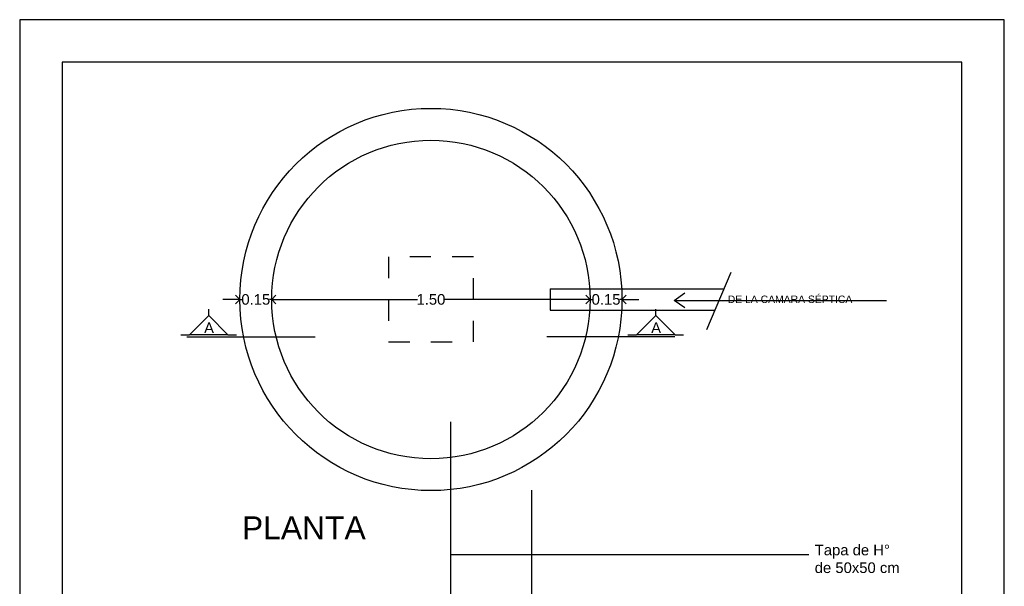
# Model space of a CAD drawing. Header units: millimetres. Extents: x 201 to 840, y 135 to 685.
# Tile 209 of 219: x 430.34 to 434.98, y 318.79 to 321.46. Entities that reach past the tile are written whole.
import ezdxf

# ---------------------------------------------------------------- set-up
doc = ezdxf.new("R2010")
doc.units = ezdxf.units.MM
doc.linetypes.add('HIDDEN', pattern=[0.375, 0.25, -0.125])
for name, color, linetype in [('03', 3, 'Continuous'), ('COTA DETALLE', 1, 'Continuous'), ('LAMINA', 6, 'Continuous'), ('LAYER1', 1, 'Continuous'), ('LINEA DE CORTE', 4, 'Continuous'), ('LLAMADAS', 1, 'Continuous'), ('muro', 6, 'Continuous'), ('TEXTOS VARIOS', 3, 'Continuous')]:
    doc.layers.add(name, color=color, linetype=linetype)
doc.styles.add('ARIAL', font='arial.ttf', dxfattribs={"height": 0.06})
doc.styles.add('huella escalera', font='arial.ttf')
doc.styles.get("Standard").update_dxf_attribs({"font": 'arial.ttf'})
doc.dimstyles.new('05', dxfattribs={"dimscale": 0, "dimtxt": 0.09, "dimasz": 0.05, "dimexe": 0, "dimexo": 0, "dimgap": 0, "dimtad": 0, "dimzin": 0, "dimdsep": 46, "dimtxsty": 'Standard', "dimblk": 'OPEN90', "dimcen": 0.25, "dimclrd": 1, "dimclre": 1, "dimclrt": 3, "dimadec": 0, "dimazin": 0, "dimtfac": 1, "dimtofl": 0, "dimtmove": 2, "dimatfit": 3, "dimldrblk": 'BOXFILLED', "dimfxl": 1, "dimtolj": 1, "dimtzin": 0, "dimarcsym": 0})
doc.dimstyles.new('detalles escalera', dxfattribs={"dimscale": 0, "dimtxt": 0.05, "dimasz": 0.04, "dimexe": 0, "dimexo": 0, "dimgap": 0, "dimtad": 0, "dimzin": 0, "dimdsep": 46, "dimtxsty": 'huella escalera', "dimblk": 'OPEN90', "dimcen": 1, "dimclrd": 1, "dimclre": 1, "dimclrt": 3, "dimadec": 0, "dimazin": 0, "dimtfac": 1, "dimtmove": 2, "dimatfit": 1, "dimldrblk": 'OPEN90', "dimfxl": 1, "dimtolj": 1, "dimtzin": 0, "dimarcsym": 0})

# ---------------------------------------------------------------- blocks, each defined once
blk = doc.blocks.new('_OPEN90')
at = {"color": 0, "linetype": 'ByBlock'}
for p, q in [((0, 0), (-1, 0)), ((-0.5, 0.5), (0, 0)), ((0, 0), (-0.5, -0.5))]:
    blk.add_line(p, q, dxfattribs=at)
blk = doc.blocks.new('*D79')
at = {"layer": 'COTA DETALLE', "color": 1, "lineweight": -2}
for p, q in [((431.341, 320.1396), (431.301, 320.1396)), ((431.381, 320.1396), (431.3908, 320.1396)), ((431.531, 320.1396), (431.5211, 320.1396)), ((431.571, 320.1396), (431.611, 320.1396))]:
    blk.add_line(p, q, dxfattribs=at)
at = {"layer": 'DEFPOINTS', "color": 0}
for p in [(431.381, 320.1396), (431.381, 320.1396), (431.531, 320.1396)]:
    blk.add_point(p, dxfattribs=at)
at = {"layer": 'COTA DETALLE', "color": 1, "lineweight": -2, "xscale": 0.04, "yscale": 0.04, "zscale": 0.04}
blk.add_blockref('_OPEN90', (431.381, 320.1396), dxfattribs=at)
at = {"layer": 'COTA DETALLE', "color": 1, "lineweight": -2, "xscale": 0.04, "yscale": 0.04, "zscale": 0.04, "rotation": 180}
blk.add_blockref('_OPEN90', (431.531, 320.1396), dxfattribs=at)
at = {"layer": 'COTA DETALLE', "color": 3, "insert": (431.456, 320.1396), "char_height": 0.05, "attachment_point": 5, "style": 'huella escalera'}
blk.add_mtext('\\A1;0.15', dxfattribs=at)
blk = doc.blocks.new('*D80')
at = {"layer": 'COTA DETALLE', "color": 1, "lineweight": -2}
for p, q in [((432.991, 320.1396), (432.951, 320.1396)), ((433.031, 320.1396), (433.0408, 320.1396)), ((433.181, 320.1396), (433.1711, 320.1396)), ((433.221, 320.1396), (433.261, 320.1396))]:
    blk.add_line(p, q, dxfattribs=at)
at = {"layer": 'DEFPOINTS', "color": 0}
for p in [(433.031, 320.1396), (433.181, 320.1396), (433.181, 320.1396)]:
    blk.add_point(p, dxfattribs=at)
at = {"layer": 'COTA DETALLE', "color": 1, "lineweight": -2, "xscale": 0.04, "yscale": 0.04, "zscale": 0.04}
blk.add_blockref('_OPEN90', (433.031, 320.1396), dxfattribs=at)
at = {"layer": 'COTA DETALLE', "color": 1, "lineweight": -2, "xscale": 0.04, "yscale": 0.04, "zscale": 0.04, "rotation": 180}
blk.add_blockref('_OPEN90', (433.181, 320.1396), dxfattribs=at)
at = {"layer": 'COTA DETALLE', "color": 3, "insert": (433.106, 320.1396), "char_height": 0.05, "attachment_point": 5, "style": 'huella escalera'}
blk.add_mtext('\\A1;0.15', dxfattribs=at)
blk = doc.blocks.new('*D82')
at = {"layer": 'COTA DETALLE', "color": 1, "lineweight": -2}
for p, q in [((431.571, 320.1396), (432.2185, 320.1396)), ((432.991, 320.1396), (432.3435, 320.1396))]:
    blk.add_line(p, q, dxfattribs=at)
at = {"layer": 'DEFPOINTS', "color": 0}
for p in [(431.531, 320.1396), (433.031, 320.1396), (433.031, 320.1396)]:
    blk.add_point(p, dxfattribs=at)
at = {"layer": 'COTA DETALLE', "color": 1, "lineweight": -2, "xscale": 0.04, "yscale": 0.04, "zscale": 0.04, "rotation": 180}
blk.add_blockref('_OPEN90', (431.531, 320.1396), dxfattribs=at)
at = {"layer": 'COTA DETALLE', "color": 1, "lineweight": -2, "xscale": 0.04, "yscale": 0.04, "zscale": 0.04}
blk.add_blockref('_OPEN90', (433.031, 320.1396), dxfattribs=at)
at = {"layer": 'COTA DETALLE', "color": 3, "insert": (432.281, 320.1396), "char_height": 0.05, "attachment_point": 5, "style": 'huella escalera'}
blk.add_mtext('\\A1;1.50', dxfattribs=at)

msp = doc.modelspace()

# ---------------------------------------------------------------- linework, layer by layer
msp.add_lwpolyline([(434.9821, 314.0332), (434.9821, 321.457), (430.3438, 321.457), (430.3438, 314.0332)], close=True)
at = {"layer": '03', "ltscale": 1.5}
for p, q in [((432.8422, 320.1896), (433.6605, 320.1896)), ((432.8422, 320.1896), (432.8422, 320.0896)), ((432.8422, 320.0896), (433.6179, 320.0896))]:
    msp.add_line(p, q, dxfattribs=at)
at = {"layer": '03', "linetype": 'HIDDEN', "ltscale": 0.4}
msp.add_lwpolyline([(432.081, 319.9396), (432.481, 319.9396), (432.481, 320.3396), (432.081, 320.3396)], close=True, dxfattribs=at)
at = {"layer": 'LAMINA'}
msp.add_lwpolyline([(434.7821, 314.2332), (434.7821, 321.257), (430.5438, 321.257), (430.5438, 314.2332)], close=True, dxfattribs=at)
at = {"layer": 'LAYER1', "ltscale": 1.5}
msp.add_line((433.6933, 320.2666), (433.5785, 319.9971), dxfattribs=at)
at = {"layer": 'LINEA DE CORTE', "color": 1}
for p, q in [((431.2344, 320.0635), (431.2344, 320.0937)), ((431.2344, 320.0635), (431.2344, 320.0937)), ((433.3404, 320.0635), (433.3404, 320.0937)), ((431.1034, 319.9729), (431.1438, 319.9729)), ((431.1034, 319.9729), (431.1438, 319.9729)), ((431.1034, 319.9729), (431.1438, 319.9729)), ((431.1034, 319.9729), (431.1438, 319.9729)), ((431.325, 319.9729), (431.3655, 319.9729)), ((433.2093, 319.9729), (433.2498, 319.9729)), ((433.431, 319.9729), (433.4715, 319.9729))]:
    msp.add_line(p, q, dxfattribs=at)
at = {"layer": 'LINEA DE CORTE', "color": 3}
for p, q in [((431.2344, 320.0635), (431.1438, 319.9729)), ((431.2344, 320.0635), (431.325, 319.9729)), ((433.3404, 320.0635), (433.2498, 319.9729)), ((433.3404, 320.0635), (433.431, 319.9729)), ((431.1316, 319.9629), (431.7353, 319.9629)), ((431.325, 319.9729), (431.1438, 319.9729)), ((433.4303, 319.9629), (432.8267, 319.9629)), ((433.431, 319.9729), (433.2498, 319.9729))]:
    msp.add_line(p, q, dxfattribs=at)
at = {"layer": 'muro', "color": 5, "ltscale": 0.8}
for radius in [0.9, 0.75]:
    msp.add_circle((432.281, 320.1396), radius, dxfattribs=at)

# ---------------------------------------------------------------- texts
at = {"layer": 'LINEA DE CORTE', "color": 1, "style": 'ARIAL'}
for p in [(431.2125, 319.9812), (433.3185, 319.9812)]:
    msp.add_attdef('A', p, 'LETRA...', height=0.05, dxfattribs=at)
at = {"layer": 'LLAMADAS', "color": 2, "ltscale": 0.01, "insert": (434.0891, 319.0682), "char_height": 0.05, "width": 1.529227, "attachment_point": 1, "style": 'ARIAL'}
msp.add_mtext('\\PTapa de H° \\Pde 50x50 cm', dxfattribs=at)
at = {"layer": 'TEXTOS VARIOS', "ltscale": 0.01, "insert": (433.6793, 320.158), "char_height": 0.035, "width": 1.141295, "attachment_point": 1, "style": 'ARIAL'}
msp.add_mtext('DE LA CAMARA SÉPTICA', dxfattribs=at)
at = {"layer": 'TEXTOS VARIOS', "ltscale": 0.01, "insert": (431.3907, 319.0108), "char_height": 0.10734, "attachment_point": 7, "style": 'ARIAL'}
msp.add_mtext('PLANTA', dxfattribs=at)

# ---------------------------------------------------------------- dimensions: what is measured, and where the dimension line sits
at = {"layer": 'COTA DETALLE'}
for base, p1, p2, picture, middle in [((431.381, 320.1396), (431.531, 320.1396), (431.381, 320.1396), '*D79', (431.456, 320.1396)), ((433.031, 320.1396), (431.531, 320.1396), (433.031, 320.1396), '*D82', (432.281, 320.1396)), ((433.181, 320.1396), (433.031, 320.1396), (433.181, 320.1396), '*D80', (433.106, 320.1396))]:
    dim = msp.add_linear_dim(base=base, p1=p1, p2=p2, dimstyle='detalles escalera', override={"dimscale": 1}, dxfattribs=at)
    dim.commit()
    dim.dimension.update_dxf_attribs({"geometry": picture, "text_midpoint": middle})

# ---------------------------------------------------------------- leaders
at = {"layer": 'LLAMADAS', "color": 1}
for points in [[(433.4264, 320.1353), (433.5627, 320.1353)], [(432.3742, 318.5632), (432.3742, 318.9389), (434.0613, 318.9389)], [(432.7557, 318.2424), (432.7557, 318.6865), (434.0613, 318.6865)]]:
    msp.add_leader(points, dimstyle='05', override={"dimscale": 1, "dimldrblk": 'OPEN90'}, dxfattribs=at)

doc.saveas('drawing.dxf')
